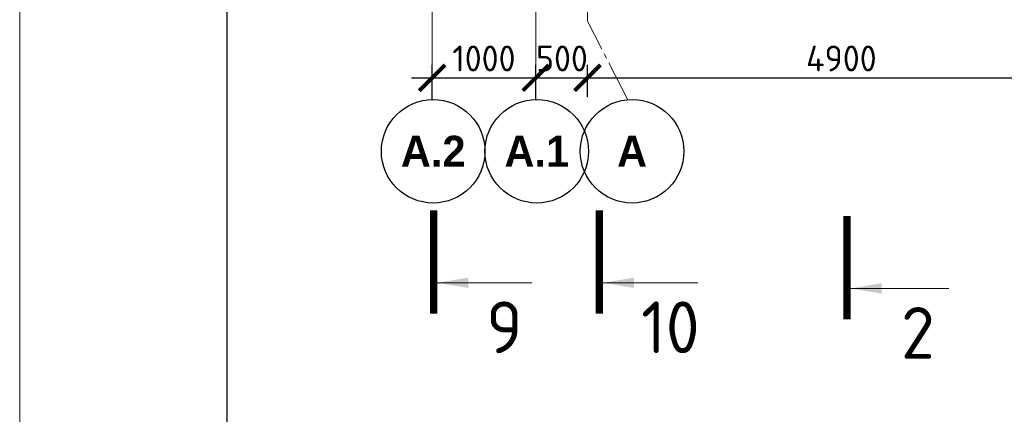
# Model space of a CAD drawing. Header units: millimetres. Extents: x 376598 to 1249954, y -318491 to -22134.
# Tile 135 of 256: x 577095 to 586600, y -124575 to -120760. Entities that reach past the tile are written whole.
import ezdxf

# ---------------------------------------------------------------- set-up
doc = ezdxf.new("R2010")
doc.units = ezdxf.units.MM
doc.linetypes.add('______5', pattern=[1100, 800, -100, 100, -100])
doc.linetypes.add('осевая', pattern=[50.8, 31.75, -6.35, 6.35, -6.35])
for name, color, linetype, lineweight in [('Оси', 40, '______5', 18), ('РАЗМЕРЫ', 1, 'Continuous', 9), ('ТОНКИЕ', 7, 'Continuous', 9), ('Узлы', 7, 'Continuous', 0)]:
    doc.layers.add(name, color=color, linetype=linetype, lineweight=lineweight)
doc.layers.add('ТОЛСТЫЕ_ОСНОВНЫЕ', color=6, linetype='Continuous')
doc.styles.add('Century Gothic', font='GOTHIC.TTF')
doc.styles.add('GOST-2.304_Type-B', font='GOST_Common.ttf')
doc.dimstyles.new('СПДС', dxfattribs={"dimscale": 100, "dimtxt": 2.5, "dimasz": 2.5, "dimexe": 1.25, "dimexo": 0, "dimtad": 1, "dimdec": 0, "dimtxsty": 'GOST-2.304_Type-B', "dimblk": 'ARCHTICK', "dimcen": 2.5, "dimdle": 2, "dimadec": 0, "dimazin": 2, "dimtfac": 0.75, "dimtdec": 0, "dimtmove": 1, "dimatfit": 3, "dimfxl": 1, "dimtolj": 1, "dimarcsym": 1})

# ---------------------------------------------------------------- blocks, each defined once
blk = doc.blocks.new('NSY101')
at = {"color": 0, "linetype": 'ByBlock', "lineweight": -2}
blk.add_circle((0, 0), 50, dxfattribs=at)
blk = doc.blocks.new('_ArchTick')
at = {"color": 0, "linetype": 'ByBlock', "const_width": 0.15}
blk.add_lwpolyline([(-0.5, -0.5), (0.5, 0.5)], dxfattribs=at)
blk = doc.blocks.new('*D88')
at = {"layer": 'DEFPOINTS', "color": 0, "lineweight": 0, "transparency": 16777216}
for p in [(582076.9, -121322.5), (581076.9, -121538.9), (582076.9, -121532.7)]:
    blk.add_point(p, dxfattribs=at)
at = {"layer": 'РАЗМЕРЫ', "color": 0, "lineweight": -2, "transparency": 16777216}
for p, q in [((581076.9, -121538.9), (581076.9, -121197.5)), ((582076.9, -121532.7), (582076.9, -121197.5)), ((580876.9, -121322.5), (582276.9, -121322.5))]:
    blk.add_line(p, q, dxfattribs=at)
at = {"layer": 'РАЗМЕРЫ', "color": 0, "lineweight": -2, "transparency": 16777216, "xscale": 250, "yscale": 250, "zscale": 250, "rotation": 180}
blk.add_blockref('_ArchTick', (581076.9, -121322.5), dxfattribs=at)
at = {"layer": 'РАЗМЕРЫ', "color": 0, "lineweight": -2, "transparency": 16777216, "xscale": 250, "yscale": 250, "zscale": 250}
blk.add_blockref('_ArchTick', (582076.9, -121322.5), dxfattribs=at)
at = {"layer": 'РАЗМЕРЫ', "color": 0, "lineweight": 0, "transparency": 16777216, "insert": (581576.9, -121135), "char_height": 250, "attachment_point": 5, "style": 'GOST-2.304_Type-B'}
blk.add_mtext('\\A1;1000', dxfattribs=at)
blk = doc.blocks.new('*D89')
at = {"layer": 'DEFPOINTS', "color": 0, "lineweight": 0, "transparency": 16777216}
for p in [(582576.9, -121322.5), (582076.9, -121532.7), (582576.9, -121505.8)]:
    blk.add_point(p, dxfattribs=at)
at = {"layer": 'РАЗМЕРЫ', "color": 0, "lineweight": -2, "transparency": 16777216}
for p, q in [((582076.9, -121532.7), (582076.9, -121197.5)), ((582576.9, -121505.8), (582576.9, -121197.5)), ((581876.9, -121322.5), (582776.9, -121322.5))]:
    blk.add_line(p, q, dxfattribs=at)
at = {"layer": 'РАЗМЕРЫ', "color": 0, "lineweight": -2, "transparency": 16777216, "xscale": 250, "yscale": 250, "zscale": 250, "rotation": 180}
blk.add_blockref('_ArchTick', (582076.9, -121322.5), dxfattribs=at)
at = {"layer": 'РАЗМЕРЫ', "color": 0, "lineweight": -2, "transparency": 16777216, "xscale": 250, "yscale": 250, "zscale": 250}
blk.add_blockref('_ArchTick', (582576.9, -121322.5), dxfattribs=at)
at = {"layer": 'РАЗМЕРЫ', "color": 0, "lineweight": 0, "transparency": 16777216, "insert": (582329.9, -121135), "char_height": 250, "attachment_point": 5, "style": 'GOST-2.304_Type-B'}
blk.add_mtext('\\A1;500', dxfattribs=at)
blk = doc.blocks.new('*D90')
at = {"layer": 'DEFPOINTS', "color": 0, "lineweight": 0, "transparency": 16777216}
for p in [(587476.9, -121322.5), (587476.9, -121322.5), (582576.9, -121505.8)]:
    blk.add_point(p, dxfattribs=at)
at = {"layer": 'РАЗМЕРЫ', "color": 0, "lineweight": -2, "transparency": 16777216}
for p, q in [((582576.9, -121505.8), (582576.9, -121197.5)), ((587476.9, -121322.5), (587476.9, -121197.5)), ((582376.9, -121322.5), (587676.9, -121322.5))]:
    blk.add_line(p, q, dxfattribs=at)
at = {"layer": 'РАЗМЕРЫ', "color": 0, "lineweight": -2, "transparency": 16777216, "xscale": 250, "yscale": 250, "zscale": 250, "rotation": 180}
blk.add_blockref('_ArchTick', (582576.9, -121322.5), dxfattribs=at)
at = {"layer": 'РАЗМЕРЫ', "color": 0, "lineweight": -2, "transparency": 16777216, "xscale": 250, "yscale": 250, "zscale": 250}
blk.add_blockref('_ArchTick', (587476.9, -121322.5), dxfattribs=at)
at = {"layer": 'РАЗМЕРЫ', "color": 0, "lineweight": 0, "transparency": 16777216, "insert": (585026.9, -121135), "char_height": 250, "attachment_point": 5, "style": 'GOST-2.304_Type-B'}
blk.add_mtext('\\A1;4900', dxfattribs=at)
blk = doc.blocks.new('*U2962')
at = {"layer": 'ТОЛСТЫЕ_ОСНОВНЫЕ', "color": 6}
blk.add_lwpolyline([(20, 5), (836, 5), (836, 589), (20, 589)], close=True, dxfattribs=at)
at = {"layer": 'ТОНКИЕ'}
blk.add_lwpolyline([(0, 0), (841, 0), (841, 594), (0, 594)], close=True, dxfattribs=at)

msp = doc.modelspace()

# ---------------------------------------------------------------- linework, layer by layer
at = {"layer": 'Оси', "color": 16, "linetype": 'осевая', "lineweight": 0, "ltscale": 0.5, "transparency": 33554687}
for p, q in [((581076.9, -115614.2), (581076.9, -121438.9)), ((582076.9, -115614.2), (582076.9, -121438.9)), ((582576.9, -115614.2), (582576.9, -120773.5))]:
    msp.add_line(p, q, dxfattribs=at)
at = {"layer": 'Оси', "color": 16, "linetype": '______5', "lineweight": 0, "ltscale": 0.5, "transparency": 33554687}
msp.add_line((582965.2, -121534.4), (582576.9, -120773.5), dxfattribs=at)
at = {"layer": 'Узлы', "color": 1, "linetype": 'Continuous', "lineweight": 0}
for p, q in [((581090.4, -123303.7, 200), (582040.4, -123303.7, 200)), ((582691.4, -123303.7, 200), (583641.4, -123303.7, 200)), ((585115.8, -123358.3, 400), (586065.8, -123358.3, 400))]:
    msp.add_line(p, q, dxfattribs=at)
at = {"layer": 'Узлы', "color": 1, "linetype": 'Continuous', "lineweight": 0, "const_width": 70}
for points, elevation in [([(581090.4, -123603.7), (581090.4, -122603.7)], 200), ([(582691.4, -123603.7), (582691.4, -122603.7)], 200), ([(585080.8, -123658.3), (585080.8, -122658.3)], 400)]:
    msp.add_lwpolyline(points, dxfattribs=dict(at, elevation=elevation))
at = {"layer": 'Узлы', "color": 1, "linetype": 'Continuous', "lineweight": 0}
for points in [[(581125.4, -123303.7, 200), (581425.9, -123354, 200), (581425.9, -123253.5, 200)], [(582726.4, -123303.7, 200), (583026.8, -123354, 200), (583026.8, -123253.5, 200)], [(585115.8, -123358.3, 400), (585416.2, -123408.6, 400), (585416.2, -123308, 400)]]:
    msp.add_solid(points, dxfattribs=at)

# ---------------------------------------------------------------- block references
at = {"xscale": 100, "yscale": 100, "zscale": 100}
msp.add_blockref('*U2962', (577095.4, -168789.7, 3100), dxfattribs=at)
at = {"layer": 'Оси', "color": 16, "linetype": 'Continuous', "lineweight": 25, "transparency": 33554687, "xscale": 9.999999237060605, "yscale": 9.999999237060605, "zscale": 9.999999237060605, "rotation": 270}
for p in [(581087, -122032.6), (582087, -122032.6), (583007, -122032.6)]:
    msp.add_blockref('NSY101', p, dxfattribs=at)

# ---------------------------------------------------------------- texts
at = {"layer": 'Оси', "color": 16, "linetype": 'Continuous', "lineweight": 25, "transparency": 33554687, "char_height": 300, "attachment_point": 5, "style": 'Century Gothic'}
for s, insert, width in [('\\A1;{\\fCentury Gothic|i0|b1;\\H300.000000;\\W1.000000;\\C16;А.2}\\P', (581087, -122032.6), 810), ('\\A1;{\\fCentury Gothic|i0|b1;\\H300.000000;\\W1.000000;\\C16;А.1}\\P', (582087, -122032.6), 810), ('\\A1;{\\fCentury Gothic|i0|b1;\\H300.000000;\\W1.000000;\\C16;А}\\P', (583007, -122032.6), 460)]:
    msp.add_mtext(s, dxfattribs=dict(at, insert=insert, width=width))
at = {"layer": 'Узлы', "color": 1, "linetype": 'Continuous', "lineweight": 0, "char_height": 500, "attachment_point": 5, "style": 'GOST-2.304_Type-B'}
for s, insert in [('9', (581775.4, -123733.7, 200)), ('10', (583376.4, -123733.7, 200)), ('2', (585765.8, -123788.3, 400))]:
    msp.add_mtext_dynamic_manual_height_columns(s, width=723.88, gutter_width=25, heights=[0], dxfattribs=dict(at, insert=insert))

# ---------------------------------------------------------------- dimensions: what is measured, and where the dimension line sits
at = {"layer": 'РАЗМЕРЫ', "color": 1, "lineweight": 0}
for base, p1, p2, picture, middle in [((582076.9, -121322.5), (581076.9, -121538.9), (582076.9, -121532.7), '*D88', (581576.9, -121135)), ((587476.9, -121322.5), (582576.9, -121505.8), (587476.9, -121322.5), '*D90', (585026.9, -121135))]:
    dim = msp.add_linear_dim(base=base, p1=p1, p2=p2, dimstyle='СПДС', dxfattribs=at)
    dim.commit()
    dim.dimension.update_dxf_attribs({"geometry": picture, "text_midpoint": middle})
dim = msp.add_linear_dim(base=(582576.9, -121322.5), p1=(582076.9, -121532.7), p2=(582576.9, -121505.8), dimstyle='СПДС', dxfattribs=at)
dim.commit()
dim.dimension.update_dxf_attribs({"geometry": '*D89', "text_midpoint": (582329.9, -121322.5), "dimtype": 160})

doc.saveas('drawing.dxf')
